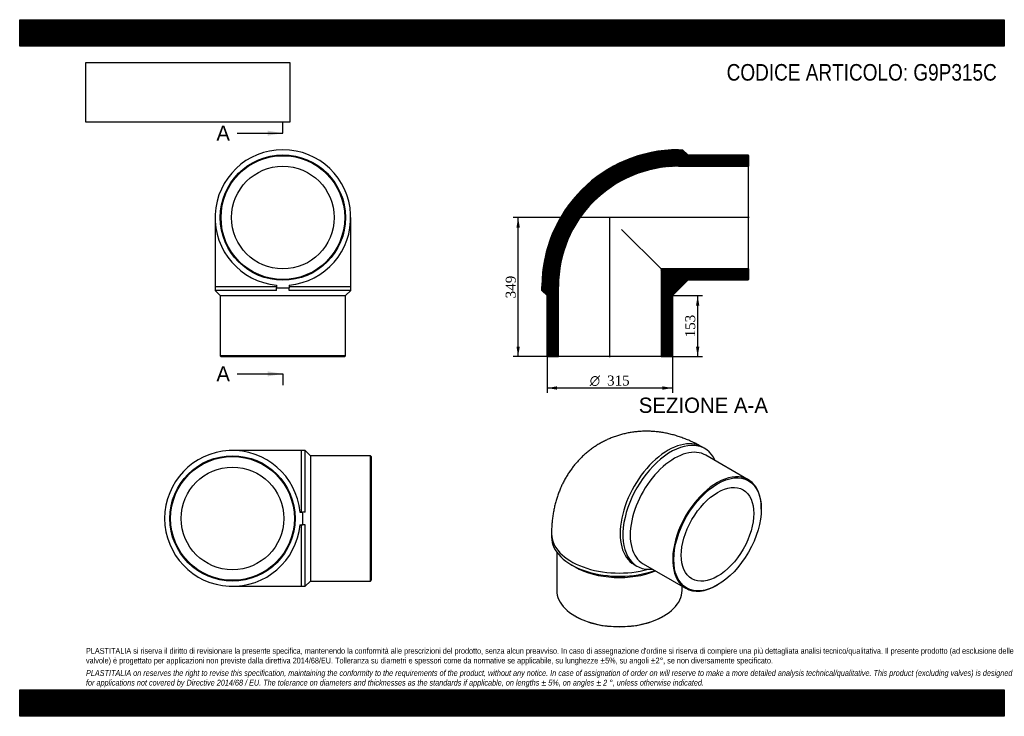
# Model space of a CAD drawing. Header units: millimetres. Extents: x 0 to 2475, y 0 to 1750.
import ezdxf
from ezdxf.enums import TextEntityAlignment as Align
from ezdxf.lldxf.tags import DXFTag

# ---------------------------------------------------------------- set-up
doc = ezdxf.new("R2010")
doc.units = ezdxf.units.MM
doc.header["$LTSCALE"] = 8.333333
for name, color, linetype in [('Default', 7, 'Continuous'), ('DV4_Default', 7, 'Continuous'), ('G9P315C', 7, 'Continuous')]:
    doc.layers.add(name, color=color, linetype=linetype)
doc.styles.add('SEACAD_Solid_Edge_ANSI', font='seans.ttf')
doc.styles.add('SEACAD_Solid_Edge_ANSI1_Symbols', font='semeca1.ttf')
doc.styles.add('SEACAD_Times_New_Roman', font='times.ttf')
tags = doc.linetypes.add('CENTER2', pattern=[28.575, 19.05, -3.175, 3.175, -3.175]).pattern_tags.tags
tags[10:11] = [DXFTag(74, 4), DXFTag(75, 0), DXFTag(340, '0'), DXFTag(46, 0.0), DXFTag(50, 0.0), DXFTag(44, 0.0), DXFTag(45, 0.0)]
tags[8:9] = [DXFTag(74, 4), DXFTag(75, 0), DXFTag(340, '0'), DXFTag(46, 0.0), DXFTag(50, 0.0), DXFTag(44, 0.0), DXFTag(45, 0.0)]
tags[6:7] = [DXFTag(74, 4), DXFTag(75, 0), DXFTag(340, '0'), DXFTag(46, 0.0), DXFTag(50, 0.0), DXFTag(44, 0.0), DXFTag(45, 0.0)]
tags[4:5] = [DXFTag(74, 4), DXFTag(75, 0), DXFTag(340, '0'), DXFTag(46, 0.0), DXFTag(50, 0.0), DXFTag(44, 0.0), DXFTag(45, 0.0)]
doc.dimstyles.new('ANSImm', dxfattribs={"dimtxt": 25, "dimasz": 25, "dimexe": 12.5, "dimexo": 0, "dimgap": 6.25, "dimtad": 1, "dimdsep": 46, "dimtxsty": 'SEACAD_Times_New_Roman', "dimblk1": '_SE_FILLED', "dimblk2": '_SE_FILLED', "dimsah": 1, "dimcen": 12.5, "dimazin": 0, "dimtfac": 0.85, "dimtdec": 3, "dimtofl": 0, "dimtmove": 0, "dimatfit": 3, "dimfxl": 1, "dimarcsym": 0})
picture_1 = doc.add_image_def('image1.jpg', size_in_pixel=(4302, 1260))

# ---------------------------------------------------------------- blocks, each defined once
blk = doc.blocks.new('SE')
at = {"layer": 'G9P315C', "color": 7, "linetype": 'Continuous'}
for p, q in [((491.1, 1252.9), (491.1, 1079.9)), ((832.1, 1079.9), (832.1, 1252.9)), ((491.1, 1079.9), (645.6, 1079.9)), ((491.1, 1079.9), (491.1, 1069.9)), ((645.6, 1069.9), (491.1, 1069.9)), ((491.1, 1069.9), (504.1, 1056.9)), ((645.6, 1083.1), (645.6, 1076.5)), ((645.6, 1069.9), (645.6, 1076.5)), ((677.6, 1083.1), (677.6, 1076.5)), ((677.6, 1079.9), (832.1, 1079.9)), ((677.6, 1069.9), (677.6, 1076.5)), ((832.1, 1069.9), (677.6, 1069.9)), ((819.1, 1056.9), (832.1, 1069.9)), ((832.1, 1069.9), (832.1, 1079.9)), ((504.1, 1056.9), (819.1, 1056.9)), ((504.1, 1056.9), (504.1, 905.9)), ((819.1, 905.9), (819.1, 1056.9)), ((819.1, 905.9), (504.1, 905.9)), ((504.1, 905.9), (506.1, 903.9)), ((506.1, 903.9), (817.1, 903.9)), ((817.1, 903.9), (819.1, 905.9))]:
    blk.add_line(p, q, dxfattribs=at)
for radius in [157.5, 155.5, 128.9]:
    blk.add_circle((661.6, 1252.9), radius, dxfattribs=at)
for centre, radius, start, end in [((661.6, 1252.9), 170.5, 275.3847, 264.6153), ((661.6, 1430), 353.8, 267.4076, 269.9995), ((661.6, 1430), 353.8, 270.0005, 272.5924)]:
    blk.add_arc(centre, radius, start, end, dxfattribs=at)
blk = doc.blocks.new('SE1')
at = {"layer": 'G9P315C', "color": 7, "linetype": 'Continuous'}
for p, q in [((1722.1, 672.5), (1715, 676.6)), ((1831.5, 594.3), (1724.8, 656)), ((1864.2, 520.6), (1864.2, 522.2)), ((1336.9, 458.3), (1336.9, 450.2)), ((1349.9, 412.5), (1349.9, 316.3)), ((1386.9, 380.6), (1396.1, 375.3)), ((1544.5, 381.3), (1551.6, 377.2)), ((1567.3, 383.2), (1674, 321.5)), ((1664.9, 316.3), (1664.9, 326.8)), ((1752.8, 329.3), (1754.2, 330.1)), ((1396.1, 252), (1397.5, 251.2)), ((1617.4, 251.2), (1618.8, 252))]:
    blk.add_line(p, q, dxfattribs=at)
for centre, major_axis, start_param, end_param in [((1629.8, 529), (85.2, 147.7), 0, 3.141593), ((1636.8, 524.9), (-85.2, -147.7), 2.748565, 6.676213), ((1646, 519.6), (78.7, 136.4), 0, 3.141593), ((1752.8, 457.9), (-78.7, -136.4), 2.356194, 6.283185), ((1507.4, 458.3), (-170.5, 0), -0.000017, 2.011165), ((1507.4, 450.2), (-170.5, 0), 0, 2.12096), ((1507.4, 439.6), (157.5, 0), 3.926991, 5.327192), ((1752.8, 457.9), (-78.7, -136.4), 0, 0.785398), ((1507.4, 316.3), (-157.5, 0), 0, 3.141593), ((1507.4, 314.6), (155.5, 0), 3.926991, 5.497787)]:
    blk.add_ellipse(centre, major_axis=major_axis, ratio=0.57735, start_param=start_param, end_param=end_param, dxfattribs=at)
for major_axis in [(77.7, 134.7), (64.4, 111.6)]:
    blk.add_ellipse((1754.2, 457.1), major_axis=major_axis, ratio=0.57735, dxfattribs=at)
blk.add_open_spline([(1715, 676.6), (1712.4, 678.1), (1706.7, 681.4), (1696.4, 686.7), (1684.9, 692.1), (1673.2, 697), (1661.5, 701.3), (1649.7, 705.1), (1637.9, 708.3), (1626.2, 711), (1614.5, 713.1), (1602.8, 714.7), (1591.1, 715.7), (1579.6, 716.2), (1568.2, 716.1), (1556.8, 715.5), (1545.6, 714.4), (1534.6, 712.8), (1523.7, 710.7), (1513, 708.1), (1502.5, 705), (1492.1, 701.4), (1482, 697.3), (1472.2, 692.8), (1462.6, 687.9), (1453.3, 682.5), (1444.2, 676.7), (1435.5, 670.4), (1427, 663.8), (1418.9, 656.8), (1411.1, 649.4), (1403.7, 641.7), (1396.6, 633.6), (1389.9, 625.2), (1383.5, 616.5), (1377.5, 607.5), (1371.9, 598.1), (1366.7, 588.5), (1361.9, 578.6), (1357.5, 568.4), (1353.5, 557.9), (1349.9, 547.2), (1346.7, 536.2), (1344, 525), (1341.7, 513.5), (1339.8, 501.8), (1338.4, 489.9), (1337.4, 477.9), (1337, 467.1), (1336.9, 461), (1336.9, 458.3)], degree=3, knots=[0, 0, 0, 0, 0.015222, 0.03897, 0.062646, 0.086125, 0.109375, 0.132376, 0.155114, 0.177584, 0.199788, 0.221735, 0.243435, 0.264902, 0.286153, 0.307202, 0.328067, 0.348765, 0.36931, 0.389719, 0.410007, 0.430188, 0.450277, 0.470287, 0.490231, 0.510124, 0.529979, 0.549804, 0.569613, 0.589421, 0.609242, 0.629089, 0.648979, 0.668928, 0.688951, 0.709066, 0.72929, 0.749643, 0.770143, 0.790808, 0.811659, 0.832712, 0.853984, 0.875491, 0.897242, 0.919245, 0.9415, 0.964, 0.986733, 1, 1, 1, 1], dxfattribs=at)
blk = doc.blocks.new('SE2')
at = {"layer": 'G9P315C', "color": 7, "linetype": 'Continuous'}
for p, q in [((707.9, 667.6), (534.9, 667.6)), ((707.9, 667.6), (707.9, 513.1)), ((717.9, 667.6), (707.9, 667.6)), ((717.9, 513.1), (717.9, 667.6)), ((730.9, 654.6), (717.9, 667.6)), ((730.9, 654.6), (730.9, 339.6)), ((881.9, 654.6), (730.9, 654.6)), ((881.9, 339.6), (881.9, 654.6)), ((883.9, 652.6), (881.9, 654.6)), ((883.9, 652.6), (883.9, 341.6)), ((704.6, 513.1), (711.3, 513.1)), ((717.9, 513.1), (711.3, 513.1)), ((704.6, 481.1), (711.3, 481.1)), ((707.9, 481.1), (707.9, 326.6)), ((717.9, 481.1), (711.3, 481.1)), ((717.9, 326.6), (717.9, 481.1)), ((534.9, 326.6), (707.9, 326.6)), ((707.9, 326.6), (717.9, 326.6)), ((717.9, 326.6), (730.9, 339.6)), ((730.9, 339.6), (881.9, 339.6)), ((881.9, 339.6), (883.9, 341.6))]:
    blk.add_line(p, q, dxfattribs=at)
for radius in [157.5, 155.5, 128.9]:
    blk.add_circle((534.9, 497.1), radius, dxfattribs=at)
for centre, radius, start, end in [((534.9, 497.1), 170.5, 5.3847, 354.6153), ((357.8, 497.1), 353.8, 0.0005, 2.5924), ((357.8, 497.1), 353.8, 357.4076, 359.9995)]:
    blk.add_arc(centre, radius, start, end, dxfattribs=at)
blk = doc.blocks.new('SE4')
at = {"color": 7, "linetype": 'Continuous', "style": 'SEACAD_Solid_Edge_ANSI'}
blk.add_text('A', height=38.3, dxfattribs=at).set_placement((494.4, 1484), align=Align.TOP_LEFT)
blk = doc.blocks.new('SE5')
at = {"color": 7, "linetype": 'Continuous', "style": 'SEACAD_Solid_Edge_ANSI'}
blk.add_text('A', height=38.3, dxfattribs=at).set_placement((494.4, 879.4), align=Align.TOP_LEFT)
blk = doc.blocks.new('SEANNOT_GROUP')
at = {"linetype": 'Continuous'}
blk.add_hatch(color=7, dxfattribs=at).paths.add_polyline_path([(623.2, 1458.5), (661.6, 1464.9), (623.2, 1471.3)])
at = {"color": 7, "linetype": 'Continuous'}
blk.add_lwpolyline([(546.6, 1464.9), (661.6, 1464.9)], dxfattribs=at)
blk = doc.blocks.new('SEANNOT_GROUP1')
at = {"linetype": 'Continuous'}
blk.add_hatch(color=7, dxfattribs=at).paths.add_polyline_path([(623.2, 853.9), (661.6, 860.3), (623.2, 866.7)])
at = {"color": 7, "linetype": 'Continuous'}
blk.add_lwpolyline([(546.6, 860.3), (661.6, 860.3)], dxfattribs=at)
blk = doc.blocks.new('SE3')
at = {"layer": 'Default', "color": 7, "linetype": 'CENTER2'}
for p, q in [((661.6, 1464.9), (661.6, 1493.6)), ((661.6, 860.3), (661.6, 831.5))]:
    blk.add_line(p, q, dxfattribs=at)
at = {"layer": 'Default', "color": 7, "linetype": 'CENTER2', "const_width": 0.0001}
blk.add_lwpolyline([(661.6, 1464.9), (661.6, 860.3)], dxfattribs=at)
at = {"layer": 'Default'}
for name in ['SE4', 'SEANNOT_GROUP', 'SE5', 'SEANNOT_GROUP1']:
    blk.add_blockref(name, (0, 0), dxfattribs=at)
blk = doc.blocks.new('SE6')
at = {"layer": 'G9P315C', "linetype": 'Continuous'}
h = blk.add_hatch(dxfattribs=at)
h.set_pattern_fill('LINE', scale=0.629921, angle=45, style=0)
edge = h.paths.add_edge_path()
edge.add_line((1679.2, 1410.4), (1666.2, 1423.4))
edge.add_line((1666.2, 1423.4), (1656.2, 1423.4))
edge.add_arc((1656.2, 1079.9), 343.5, 90, 180)
edge.add_line((1312.7, 1079.9), (1312.7, 1069.9))
edge.add_line((1312.7, 1069.9), (1325.7, 1056.9))
edge.add_line((1325.7, 1056.9), (1325.7, 905.9))
edge.add_line((1325.7, 905.9), (1327.7, 903.9))
edge.add_line((1327.7, 903.9), (1354.3, 903.9))
edge.add_line((1354.3, 903.9), (1354.3, 1079.9))
edge.add_arc((1656.2, 1079.9), 301.9, 90, 180, ccw=False)
edge.add_line((1656.2, 1381.8), (1832.2, 1381.8))
edge.add_line((1832.2, 1381.8), (1832.2, 1408.4))
edge.add_line((1832.2, 1408.4), (1830.2, 1410.4))
edge.add_line((1830.2, 1410.4), (1679.2, 1410.4))
h = blk.add_hatch(dxfattribs=at)
h.set_pattern_fill('LINE', scale=0.629921, angle=45, style=0)
h.paths.add_polyline_path([(1832.2, 1097.4), (1832.2, 1124), (1612.1, 1124), (1612.1, 903.9), (1638.7, 903.9), (1640.7, 905.9), (1640.7, 1056.9), (1659.9, 1076.1), (1679.2, 1095.4), (1830.2, 1095.4)])
at = {"layer": 'DV4_Default', "color": 7, "linetype": 'CENTER2'}
for p, q in [((1833.9, 1252.9), (1482.5, 1252.9)), ((1483.2, 902.1), (1483.2, 1253.8))]:
    blk.add_line(p, q, dxfattribs=at)
at = {"layer": 'G9P315C', "color": 7, "linetype": 'Continuous'}
for p, q in [((1656.2, 1423.4), (1666.2, 1423.4)), ((1666.2, 1423.4), (1679.2, 1410.4)), ((1679.2, 1410.4), (1830.2, 1410.4)), ((1830.2, 1410.4), (1832.2, 1408.4)), ((1832.2, 1408.4), (1832.2, 1381.8)), ((1656.2, 1381.8), (1832.2, 1381.8)), ((1832.2, 1124), (1832.2, 1381.8)), ((1512.9, 1223.2), (1612.1, 1124)), ((1832.2, 1124), (1612.1, 1124)), ((1612.1, 1124), (1612.1, 903.9)), ((1832.2, 1124), (1832.2, 1097.4)), ((1679.2, 1095.4), (1659.9, 1076.1)), ((1830.2, 1095.4), (1679.2, 1095.4)), ((1832.2, 1097.4), (1830.2, 1095.4)), ((1312.7, 1069.9), (1312.7, 1079.9)), ((1325.7, 1056.9), (1312.7, 1069.9)), ((1354.3, 903.9), (1354.3, 1079.9)), ((1659.9, 1076.1), (1640.7, 1056.9)), ((1325.7, 905.9), (1325.7, 1056.9)), ((1640.7, 1056.9), (1640.7, 905.9)), ((1327.7, 903.9), (1325.7, 905.9)), ((1327.7, 903.9), (1354.3, 903.9)), ((1612.1, 903.9), (1354.3, 903.9)), ((1612.1, 903.9), (1638.7, 903.9)), ((1640.7, 905.9), (1638.7, 903.9))]:
    blk.add_line(p, q, dxfattribs=at)
for radius in [343.5, 301.9]:
    blk.add_arc((1656.2, 1079.9), radius, 90, 180, dxfattribs=at)
blk = doc.blocks.new('GDimGGroup')
at = {"layer": 'Default', "linetype": 'Continuous'}
for points in [[(1350.7, 820.5), (1350.7, 828.9), (1325.7, 824.7)], [(1615.7, 820.5), (1640.7, 824.7), (1615.7, 828.9)]]:
    blk.add_hatch(color=7, dxfattribs=at).paths.add_polyline_path(points)
at = {"layer": 'Default', "color": 7, "linetype": 'Continuous'}
for p, q in [((1325.7, 905.9), (1325.7, 812.2)), ((1640.7, 905.9), (1640.7, 812.2)), ((1640.7, 824.7), (1325.7, 824.7))]:
    blk.add_line(p, q, dxfattribs=at)
for s, style, p in [('O', 'SEACAD_Solid_Edge_ANSI1_Symbols', (1433, 856)), ('315', 'SEACAD_Times_New_Roman', (1476.5, 856))]:
    blk.add_text(s, height=25, dxfattribs=dict(at, style=style)).set_placement(p, align=Align.TOP_LEFT)
blk = doc.blocks.new('DMBLK229')
at = {"layer": 'Default', "linetype": 'Continuous'}
for points in [[(1708.4, 1031.9), (1704.2, 1056.9), (1700, 1031.9)], [(1708.4, 928.9), (1700, 928.9), (1704.2, 903.9)]]:
    blk.add_hatch(color=7, dxfattribs=at).paths.add_polyline_path(points)
at = {"layer": 'Default', "color": 7, "linetype": 'Continuous'}
for p, q in [((1640.7, 1056.9), (1716.7, 1056.9)), ((1704.2, 1056.9), (1704.2, 903.9)), ((1612.1, 903.9), (1716.7, 903.9))]:
    blk.add_line(p, q, dxfattribs=at)
at = {"layer": 'Default', "color": 7, "linetype": 'Continuous', "style": 'SEACAD_Times_New_Roman'}
blk.add_text('153', height=25, rotation=90, dxfattribs=at).set_placement((1672.9, 952), align=Align.TOP_LEFT)
blk = doc.blocks.new('_SE_FILLED')
at = {"color": 0}
blk.add_line((0, 0), (-1, 0), dxfattribs=at)
blk.add_solid([(0, 0), (-1, -0.1665), (-1, 0.1665), (0, 0)], dxfattribs=at)
blk = doc.blocks.new('DMBLK230')
at = {"layer": 'Default', "linetype": 'Continuous'}
for points in [[(1248.7, 1227.9), (1257.1, 1227.9), (1252.9, 1252.9)], [(1248.7, 928.9), (1252.9, 903.9), (1257.1, 928.9)]]:
    blk.add_hatch(color=7, dxfattribs=at).paths.add_polyline_path(points)
at = {"layer": 'Default', "color": 7, "linetype": 'Continuous'}
for p, q in [((1483.2, 1252.9), (1240.4, 1252.9)), ((1252.9, 903.9), (1252.9, 1252.9)), ((1354.3, 903.9), (1240.4, 903.9))]:
    blk.add_line(p, q, dxfattribs=at)
at = {"layer": 'Default', "color": 7, "linetype": 'Continuous', "style": 'SEACAD_Times_New_Roman'}
blk.add_text('349', height=25, rotation=90, dxfattribs=at).set_placement((1221.7, 1050), align=Align.TOP_LEFT)

msp = doc.modelspace()

# ---------------------------------------------------------------- hatches: boundary and pattern name
at = {"layer": 'Default', "linetype": 'Continuous'}
h = msp.add_hatch(dxfattribs=at)
h.set_pattern_fill('LINE', scale=0.629921, angle=45, style=0)
h.paths.add_polyline_path([(2475, 1683.333), (2475, 1750), (0, 1750), (0, 1683.333)])
for points in [[(2475, 1683.333), (2475, 1750), (0, 1750), (0, 1683.333)], [(2475, 0), (2475, 66.667), (0, 66.667), (0, 0)]]:
    msp.add_hatch(color=7, dxfattribs=at).paths.add_polyline_path(points)
h = msp.add_hatch(dxfattribs=at)
h.set_pattern_fill('LINE', scale=0.629921, angle=45, style=0)
h.paths.add_polyline_path([(2475, 0), (2475, 66.667), (0, 66.667), (0, 0)])

# ---------------------------------------------------------------- linework, layer by layer
at = {"layer": 'Default', "color": 7, "linetype": 'Continuous'}
for p, q in [((0, 1750), (2475, 1750)), ((0, 1683.333), (0, 1750)), ((2475, 1750), (2475, 1683.333)), ((2475, 1683.333), (0, 1683.333)), ((0, 66.667), (2475, 66.667)), ((0, 0), (0, 66.667)), ((2475, 66.667), (2475, 0)), ((2475, 0), (0, 0))]:
    msp.add_line(p, q, dxfattribs=at)

# ---------------------------------------------------------------- block references
at = {"layer": 'Default'}
for name in ['SE3', 'SE', 'SE6', 'GDimGGroup', 'SE1', 'SE2']:
    msp.add_blockref(name, (0, 0), dxfattribs=at)

# ---------------------------------------------------------------- texts
at = {"layer": 'Default', "color": 7, "linetype": 'Continuous', "style": 'SEACAD_Solid_Edge_ANSI'}
msp.add_text('SEZIONE A-A', height=38.33333, dxfattribs=at).set_placement((1556.205, 800.589), align=Align.TOP_LEFT)
at = {"layer": 'Default', "attachment_point": 1}
for s, insert, char_height, width in [('{\\fArial Narrow|b0||i0||c0|p34;\\C7;\\H41.66666667;\\W1.;CODICE ARTICOLO: G9P315C}', (1777.058, 1638.59), 41.66667, 695.09067), ("{\\fArial Narrow|b0||i0||c0|p34;\\C7;\\H14.58333333;\\W1.;PLASTITALIA si riserva il diritto di revisionare la presente specifica, mantenendo la conformità alle prescrizioni del prodotto, senza alcun preavviso. In caso di assegnazione d'ordine si riserva di compiere una più dettagliata analisi tecnico/qualitativa. Il presente prodotto (ad esclusione delle \\P}{\\fArial Narrow|b0||i0||c0|p34;\\C7;\\H14.58333333;\\W1.;valvole) è progettato per applicazioni non previste dalla direttiva 2014/68/EU. Tolleranza su diametri e spessori come da normative se applicabile, su lunghezze ±5%, su angoli ±2°, se non diversamente specificato.\\P}{\\fArial Narrow|b0||i0||c0|p34;\\C7;\\H4.166666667;\\W1.;   \\P}{\\fArial Narrow|b0||i1||c0|p34;\\C7;\\H14.58333333;\\W1.;PLASTITALIA on reserves the right to revise this specification, maintaining the conformity to the requirements of the product, without any notice. In case of assignation of order on will reserve to make a more detailed analysis technical/qualitative. This product (excluding valves) is designed \\P}{\\fArial Narrow|b0||i1||c0|p34;\\C7;\\H14.58333333;\\W1.;for applications not covered by Directive 2014/68 / EU. The tolerance on diameters and thicknesses as the standards if applicable, on lengths ± 5%, on angles ± 2 °, unless otherwise indicated.\\P}", (166.667, 171.686), 14.583333, 2141.66667)]:
    msp.add_mtext(s, dxfattribs=dict(at, insert=insert, char_height=char_height, width=width))

# ---------------------------------------------------------------- dimensions: what is measured, and where the dimension line sits
at = {"layer": 'Default', "color": 7, "linetype": 'Continuous'}
for base, p1, p2, picture, middle in [((1252.907, 1252.886), (1354.27, 903.886), (1483.17, 1252.886), 'DMBLK230', (1252.907, 1078.386)), ((1704.196, 903.886), (1640.67, 1056.886), (1612.07, 903.886), 'DMBLK229', (1704.196, 980.386))]:
    dim = msp.add_linear_dim(base=base, p1=p1, p2=p2, angle=90, text='\\A1;<>', dimstyle='ANSImm', dxfattribs=at)
    dim.commit()
    dim.dimension.update_dxf_attribs({"geometry": picture, "text_midpoint": middle, "dimtype": 160})

# ---------------------------------------------------------------- pictures from other files: only their frames are drawn
image = msp.add_image(picture_1, insert=(166.667, 1492.526), size_in_units=(512.143, 150))
image.dxf.flags = 7

doc.saveas('drawing.dxf')
